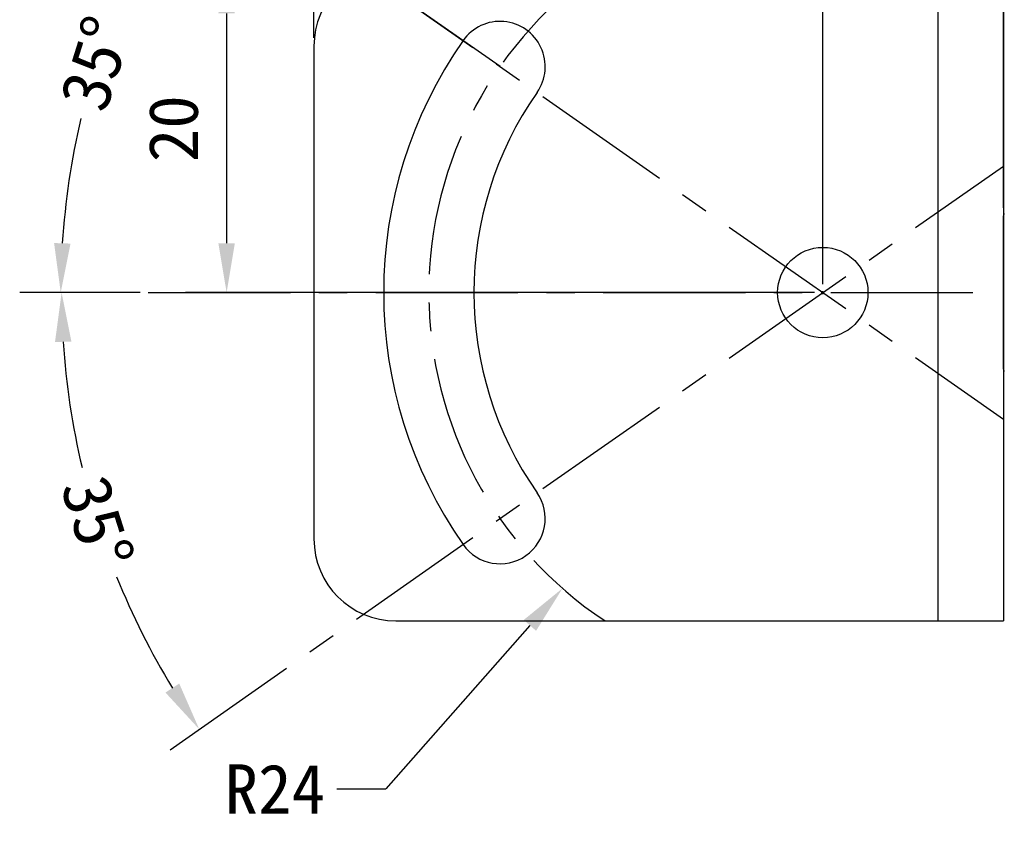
# Model space of a CAD drawing. Header units: millimetres. Extents: x -330 to -25, y 175 to 679.
# Tile 9 of 40: x -239 to -179, y 332 to 381. Entities that reach past the tile are written whole.
import ezdxf

# ---------------------------------------------------------------- set-up
doc = ezdxf.new("R2010")
doc.units = ezdxf.units.MM
doc.header["$LTSCALE"] = 23.1
doc.header["$PDMODE"] = 3
doc.header["$PDSIZE"] = 8
doc.linetypes.add('CENTER', pattern=[0.6, 0.375, -0.075, 0.075, -0.075])
doc.layers.get('0').update_dxf_attribs({"linetype": 'CONTINUOUS'})
doc.layers.get('Defpoints').update_dxf_attribs({"linetype": 'CONTINUOUS'})
for name, color, linetype in [('00_COMPONENTS', 7, 'CONTINUOUS'), ('20_ALL_FEATURES', 7, 'CONTINUOUS'), ('51__DRAFT_DIMS', 7, 'CONTINUOUS')]:
    doc.layers.add(name, color=color, linetype=linetype)
doc.styles.get("Standard").update_dxf_attribs({"font": 'simfang.ttf'})
doc.dimstyles.new('DIMSTYLE_2', dxfattribs={"dimtxt": 3, "dimasz": 3, "dimexe": 2.5, "dimexo": 0.5, "dimgap": 0.75, "dimtad": 1, "dimdsep": 46, "dimtxsty": 'STANDARD', "dimblk": '_FILLED', "dimblk1": '_FILLED', "dimblk2": '_FILLED', "dimcen": 0.09, "dimclrt": 3, "dimazin": 2, "dimtol": 1, "dimtp": 0.1, "dimtm": 0.1, "dimtfac": 1, "dimtofl": 0, "dimtmove": 0, "dimatfit": 3, "dimldrblk": '_FILLED', "dimfxl": 1, "dimtolj": 1, "dimarcsym": 0})
doc.dimstyles.new('DIMSTYLE_3', dxfattribs={"dimtxt": 3, "dimasz": 3, "dimexe": 2.5, "dimexo": 0.5, "dimgap": 0.75, "dimtad": 1, "dimdsep": 46, "dimtxsty": 'STANDARD', "dimblk": '_FILLED', "dimblk1": '_FILLED', "dimblk2": '_FILLED', "dimcen": 0.09, "dimclrt": 3, "dimazin": 2, "dimtp": 0.1, "dimtm": 0.1, "dimtfac": 1, "dimtofl": 0, "dimtmove": 0, "dimatfit": 3, "dimldrblk": '_FILLED', "dimfxl": 1, "dimtolj": 1, "dimarcsym": 0})
doc.dimstyles.new('DIMSTYLE_8', dxfattribs={"dimtxt": 3, "dimasz": 3, "dimexe": 2.5, "dimexo": 0.5, "dimgap": 0.75, "dimtad": 1, "dimdsep": 46, "dimtxsty": 'STANDARD', "dimblk": '_FILLED', "dimblk1": '_FILLED', "dimblk2": '_FILLED', "dimcen": 0.09, "dimclrt": 3, "dimazin": 2, "dimtp": 0.3, "dimtm": 0.3, "dimtfac": 1, "dimtofl": 0, "dimtmove": 0, "dimatfit": 3, "dimldrblk": '_FILLED', "dimfxl": 1, "dimtolj": 1, "dimarcsym": 0})
doc.dimstyles.get("Standard").update_dxf_attribs({"dimtxt": 3, "dimasz": 3, "dimexe": 2.5, "dimexo": 0.5, "dimtad": 1, "dimdsep": 46, "dimtxsty": 'STANDARD', "dimblk": '_FILLED', "dimblk1": '_FILLED', "dimblk2": '_FILLED', "dimcen": 0.09, "dimclrt": 3, "dimazin": 2, "dimtol": 1, "dimtp": 0.01, "dimtm": 0.01, "dimtfac": 1, "dimtofl": 0, "dimtmove": 0, "dimatfit": 3, "dimldrblk": '_FILLED', "dimfxl": 1, "dimtolj": 1, "dimarcsym": 0})

# ---------------------------------------------------------------- blocks, each defined once
blk = doc.blocks.new('_FILLED')
at = {"color": 0, "linetype": 'ByBlock'}
blk.add_solid([(0, 0), (-1, 0.167), (-1, -0.167)], dxfattribs=at)
blk = doc.blocks.new('*D310')
at = {"layer": '51__DRAFT_DIMS', "color": 0, "lineweight": -2}
for p, q in [((-179.156, 369.095), (-179.156, 404.813)), ((-135.656, 381.881), (-135.656, 404.813)), ((-176.156, 402.313), (-138.656, 402.313))]:
    blk.add_line(p, q, dxfattribs=at)
at = {"layer": 'Defpoints', "color": 0}
for p in [(-135.656, 402.313), (-135.656, 381.381), (-179.156, 368.595)]:
    blk.add_point(p, dxfattribs=at)
at = {"layer": '51__DRAFT_DIMS', "color": 0, "linetype": 'ByBlock', "lineweight": -2, "xscale": 3, "yscale": 3, "zscale": 3, "rotation": 180}
blk.add_blockref('_FILLED', (-179.156, 402.313), dxfattribs=at)
at = {"layer": '51__DRAFT_DIMS', "color": 0, "linetype": 'ByBlock', "lineweight": -2, "xscale": 3, "yscale": 3, "zscale": 3}
blk.add_blockref('_FILLED', (-135.656, 402.313), dxfattribs=at)
at = {"layer": '51__DRAFT_DIMS', "color": 3, "insert": (-157.503, 407.063), "char_height": 3, "attachment_point": 2, "line_spacing_factor": 0.9}
blk.add_mtext('\\A1;43.5', dxfattribs=at)
blk = doc.blocks.new('*D316')
at = {"layer": '51__DRAFT_DIMS', "color": 0, "lineweight": -2}
for p, q in [((-216.656, 383.931), (-228.974, 383.931)), ((-226.474, 380.931), (-226.474, 366.931)), ((-190.656, 363.931), (-228.974, 363.931))]:
    blk.add_line(p, q, dxfattribs=at)
at = {"layer": 'Defpoints', "color": 0}
for p in [(-216.156, 383.931), (-226.474, 363.931), (-190.156, 363.931)]:
    blk.add_point(p, dxfattribs=at)
at = {"layer": '51__DRAFT_DIMS', "color": 0, "linetype": 'ByBlock', "lineweight": -2, "xscale": 3, "yscale": 3, "zscale": 3}
for p, rotation in [((-226.474, 383.931), 90), ((-226.474, 363.931), 270)]:
    blk.add_blockref('_FILLED', p, dxfattribs=dict(at, rotation=rotation))
at = {"layer": '51__DRAFT_DIMS', "color": 3, "insert": (-231.224, 373.905), "char_height": 3, "attachment_point": 2, "rotation": 90, "line_spacing_factor": 0.9}
blk.add_mtext('\\A1;20', dxfattribs=at)
blk = doc.blocks.new('*D317')
at = {"layer": '51__DRAFT_DIMS', "color": 0, "lineweight": -2}
for p, q in [((-221.156, 379.431), (-221.156, 393.602)), ((-190.156, 364.431), (-190.156, 393.602)), ((-218.156, 391.102), (-193.156, 391.102))]:
    blk.add_line(p, q, dxfattribs=at)
at = {"layer": 'Defpoints', "color": 0}
for p in [(-190.156, 391.102), (-221.156, 378.931), (-190.156, 363.931)]:
    blk.add_point(p, dxfattribs=at)
at = {"layer": '51__DRAFT_DIMS', "color": 0, "linetype": 'ByBlock', "lineweight": -2, "xscale": 3, "yscale": 3, "zscale": 3, "rotation": 180}
blk.add_blockref('_FILLED', (-221.156, 391.102), dxfattribs=at)
at = {"layer": '51__DRAFT_DIMS', "color": 0, "linetype": 'ByBlock', "lineweight": -2, "xscale": 3, "yscale": 3, "zscale": 3}
blk.add_blockref('_FILLED', (-190.156, 391.102), dxfattribs=at)
at = {"layer": '51__DRAFT_DIMS', "color": 3, "insert": (-205.782, 395.852), "char_height": 3, "attachment_point": 2, "line_spacing_factor": 0.9}
blk.add_mtext('\\A1;31%%p0.1', dxfattribs=at)
blk = doc.blocks.new('*D318')
at = {"layer": '51__DRAFT_DIMS', "color": 0, "lineweight": -2}
for p, q in [((-221.156, 379.431), (-221.156, 414.563)), ((-135.656, 387.452), (-135.656, 414.563)), ((-138.656, 412.063), (-218.156, 412.063))]:
    blk.add_line(p, q, dxfattribs=at)
at = {"layer": 'Defpoints', "color": 0}
for p in [(-221.156, 412.063), (-135.656, 386.952), (-221.156, 378.931)]:
    blk.add_point(p, dxfattribs=at)
at = {"layer": '51__DRAFT_DIMS', "color": 0, "linetype": 'ByBlock', "lineweight": -2, "xscale": 3, "yscale": 3, "zscale": 3, "rotation": 180}
blk.add_blockref('_FILLED', (-221.156, 412.063), dxfattribs=at)
at = {"layer": '51__DRAFT_DIMS', "color": 0, "linetype": 'ByBlock', "lineweight": -2, "xscale": 3, "yscale": 3, "zscale": 3}
blk.add_blockref('_FILLED', (-135.656, 412.063), dxfattribs=at)
at = {"layer": '51__DRAFT_DIMS', "color": 3, "insert": (-178.085, 416.813), "char_height": 3, "attachment_point": 2, "line_spacing_factor": 0.9}
blk.add_mtext('\\A1;85.5%%p0.1', dxfattribs=at)
blk = doc.blocks.new('*D319')
at = {"color": 0, "lineweight": -2}
blk.add_line((-231.75, 363.928), (-239.08, 363.928), dxfattribs=at)
for start, end in [(148.70323, 158.19125), (166.80875, 176.29677)]:
    blk.add_arc((-190.156, 363.928), 46.424, start, end, dxfattribs=at)
at = {"layer": 'Defpoints', "color": 0}
for p in [(-229.915, 391.768), (-232.783, 382.315), (-231.25, 363.928), (-180.253, 363.928), (-179.156, 356.225)]:
    blk.add_point(p, dxfattribs=at)
at = {"color": 0, "linetype": 'ByBlock', "lineweight": -2, "xscale": 3, "yscale": 3, "zscale": 3}
for p, rotation in [((-228.184, 390.555), 56.85161355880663), ((-236.58, 363.928), 268.1483864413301)]:
    blk.add_blockref('_FILLED', p, dxfattribs=dict(at, rotation=rotation))
at = {"color": 0, "insert": (-234.431, 377.887), "char_height": 3, "attachment_point": 5, "rotation": 72.5}
blk.add_mtext('35°{}{{\\H0.7x;}{}}', dxfattribs=at)
blk = doc.blocks.new('*D320')
at = {"color": 0, "lineweight": -2}
blk.add_line((-231.75, 363.928), (-239.025, 363.928), dxfattribs=at)
for start, end in [(183.70757, 193.29089), (201.91852, 211.29243)]:
    blk.add_arc((-190.156, 363.928), 46.369, start, end, dxfattribs=at)
at = {"layer": 'Defpoints', "color": 0}
for p in [(-179.156, 371.63), (-231.25, 363.928), (-180.253, 363.928), (-235.567, 354.551), (-229.915, 336.088)]:
    blk.add_point(p, dxfattribs=at)
at = {"color": 0, "linetype": 'ByBlock', "lineweight": -2, "xscale": 3, "yscale": 3, "zscale": 3}
for p, rotation in [((-236.525, 363.928), 91.85378444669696), ((-228.139, 337.331), 303.1462155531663)]:
    blk.add_blockref('_FILLED', p, dxfattribs=dict(at, rotation=rotation))
at = {"color": 0, "insert": (-234.354, 349.903), "char_height": 3, "attachment_point": 5, "rotation": 287.60471}
blk.add_mtext('35°{}{{\\H0.7x;}{}}', dxfattribs=at)
blk = doc.blocks.new('*D321')
at = {"color": 0}
for p, q in [((-190.246, 363.928), (-190.066, 363.928)), ((-190.156, 363.838), (-190.156, 364.018))]:
    blk.add_line(p, q, dxfattribs=at)
at = {"color": 0, "lineweight": -2}
for p in [(-207.996, 343.661), (-219.767, 333.697)]:
    blk.add_line(p, (-216.767, 333.697), dxfattribs=at)
at = {"layer": 'Defpoints', "color": 0}
for p in [(-190.156, 363.928), (-206.014, 345.913)]:
    blk.add_point(p, dxfattribs=at)
at = {"color": 0, "linetype": 'ByBlock', "lineweight": -2, "xscale": 3, "yscale": 3, "zscale": 3, "rotation": 48.64279605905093}
blk.add_blockref('_FILLED', (-206.014, 345.913), dxfattribs=at)
at = {"color": 0, "insert": (-223.538, 333.697), "char_height": 3, "attachment_point": 5}
blk.add_mtext('\\A1;R24{}{{\\H0.7x;}{}}', dxfattribs=at)

msp = doc.modelspace()

# ---------------------------------------------------------------- linework, layer by layer
msp.add_line((-209.81554, 377.69346), (-229.91548, 391.76759))
at = {"linetype": 'CENTER'}
for p, q in [((-229.91548, 391.76759), (-179.15589, 356.22534)), ((-229.91548, 336.08766), (-179.15589, 371.62991)), ((-231.24979, 363.92762), (-180.25314, 363.92762))]:
    msp.add_line(p, q, dxfattribs=at)
msp.add_arc((-190.15589, 363.92762), 24, 123.5573098, 236.4426902, dxfattribs=at)
at = {"layer": '00_COMPONENTS', "color": 4}
msp.add_line((-183.15589, 383.92762), (-183.15589, 343.92762), dxfattribs=at)
at = {"layer": '00_COMPONENTS', "color": 7}
for p, q in [((-179.15589, 383.92762), (-179.15589, 343.92762)), ((-221.15589, 378.92762), (-221.15589, 348.92762)), ((-216.15589, 343.92762), (-179.15589, 343.92762))]:
    msp.add_line(p, q, dxfattribs=at)
msp.add_circle((-190.15589, 363.92762), 2.75, dxfattribs=at)
for centre, radius, start, end in [((-216.15589, 378.92762), 5, 90, 180), ((-209.81554, 377.69346), 2.75, 325, 145), ((-190.15589, 363.92762), 26.75, 145, 215), ((-190.15589, 363.92762), 21.25, 145, 215), ((-209.81554, 350.16179), 2.75, 215, 35), ((-216.15589, 348.92762), 5, 180, 270)]:
    msp.add_arc(centre, radius, start, end, dxfattribs=at)
at = {"layer": '20_ALL_FEATURES', "color": 7}
msp.add_line((-179.15589, 359.26047), (-179.15589, 368.59478), dxfattribs=at)
at = {"layer": '20_ALL_FEATURES', "color": 4}
for p, q in [((-179.15589, 366.17762), (-179.09731, 366.17762)), ((-179.15589, 361.67762), (-179.09731, 361.67762))]:
    msp.add_line(p, q, dxfattribs=at)
at = {"layer": '20_ALL_FEATURES', "color": 7}
for centre, start, end in [((-178.95589, 368.59478), 135, 180), ((-178.95589, 359.26047), 180, 225)]:
    msp.add_arc(centre, 0.2, start, end, dxfattribs=at)

# ---------------------------------------------------------------- dimensions: what is measured, and where the dimension line sits
dim = msp.add_angular_dim_2l(base=(-232.78282, 382.31509), line1=((-231.24979, 363.92762), (-180.25314, 363.92762)), line2=((-229.91548, 391.76759), (-179.15589, 356.22534)), text='35°{}{{\\H0.7x;}{}}', dimstyle='STANDARD', override={"dimtad": 0, "dimdec": 0, "dimclrt": 0, "dimadec": 0})
dim.commit()
dim.dimension.update_dxf_attribs({"geometry": '*D319', "text_midpoint": (-234.4309, 377.88748)})
dim = msp.add_angular_dim_2l(base=(-235.56722, 354.55094), line1=((-231.24979, 363.92762), (-180.25314, 363.92762)), line2=((-229.91548, 336.08766), (-179.15589, 371.62991)), text='35°{}{{\\H0.7x;}{}}', dimstyle='STANDARD', override={"dimtad": 0, "dimdec": 0, "dimclrt": 0, "dimadec": 0})
dim.commit()
dim.dimension.update_dxf_attribs({"geometry": '*D320', "text_midpoint": (-234.35351, 349.90332), "dimtype": 162})
dim = msp.add_radius_dim(center=(-190.15589, 363.92762), mpoint=(-206.01392, 345.91311), text='R24{}{{\\H0.7x;}{}}', dimstyle='STANDARD', override={"dimtad": 0, "dimtoh": 1, "dimdec": 4, "dimlfac": 1, "dimclrt": 0, "dimtix": 0, "dimtofl": 0, "dimtmove": 0, "dimatfit": 3})
dim.commit()
dim.dimension.update_dxf_attribs({"geometry": '*D321', "text_midpoint": (-223.53814, 333.69727), "dimtype": 164})
at = {"layer": '51__DRAFT_DIMS', "color": 4}
for base, p1, p2, angle, dimstyle, picture, middle in [((-221.15589, 412.06341), (-135.65589, 386.95232), (-221.15589, 378.93093), 180, 'DIMSTYLE_2', '*D318', (-178.085, 412.06341)), ((-226.47369, 363.93093), (-216.15589, 383.93093), (-190.15589, 363.93093), 270, 'DIMSTYLE_3', '*D316', (-226.47369, 373.90457))]:
    dim = msp.add_linear_dim(base=base, p1=p1, p2=p2, angle=angle, dimstyle=dimstyle, dxfattribs=at)
    dim.commit()
    dim.dimension.update_dxf_attribs({"geometry": picture, "text_midpoint": middle, "dimtype": 160})
for base, p1, p2, dimstyle, picture, middle in [((-135.65589, 402.31341), (-179.15589, 368.59478), (-135.65589, 381.38105), 'DIMSTYLE_8', '*D310', (-157.50257, 402.31341)), ((-190.15589, 391.10229), (-221.15589, 378.93093), (-190.15589, 363.93093), 'DIMSTYLE_2', '*D317', (-205.78187, 391.10229))]:
    dim = msp.add_linear_dim(base=base, p1=p1, p2=p2, dimstyle=dimstyle, dxfattribs=at)
    dim.commit()
    dim.dimension.update_dxf_attribs({"geometry": picture, "text_midpoint": middle, "dimtype": 160})

doc.saveas('drawing.dxf')
